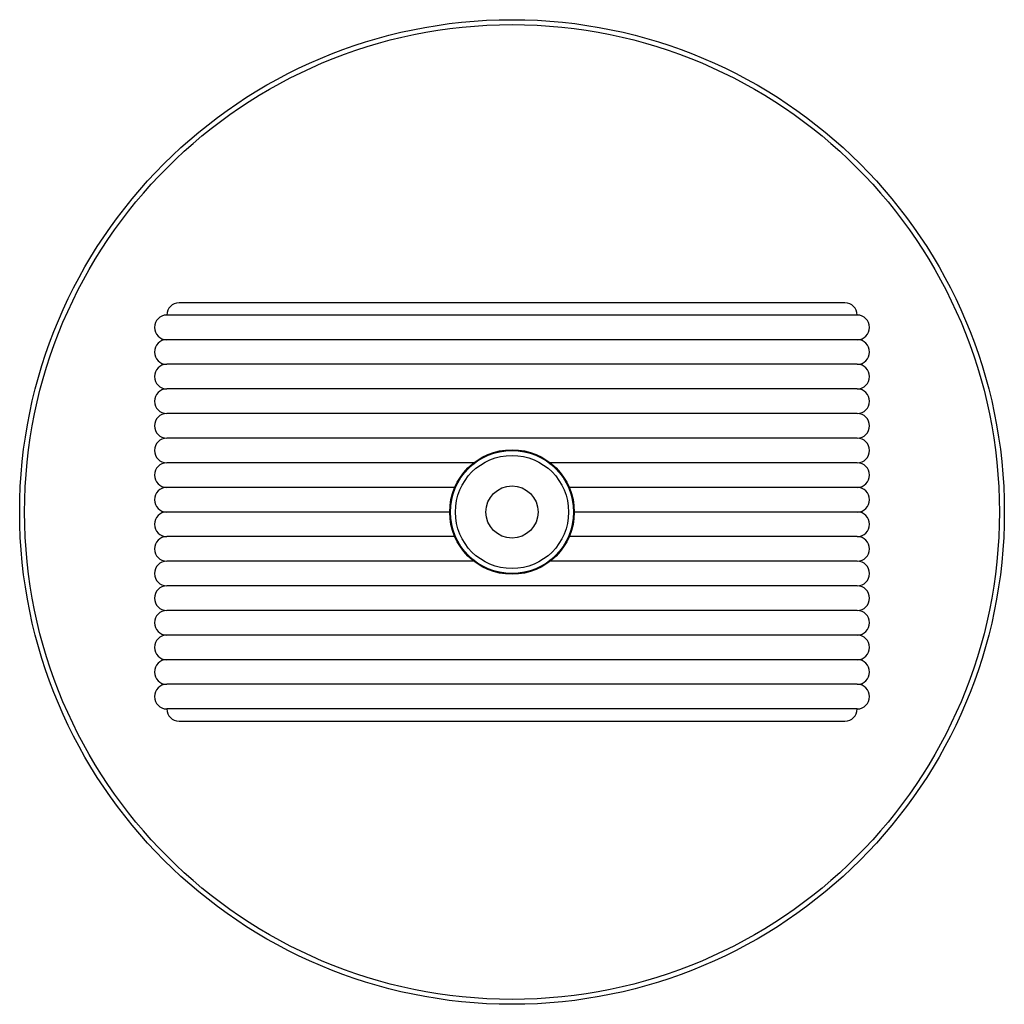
# Paper-space layout '_Superior' of a CAD drawing. Header units: millimetres. Extents: x -200 to 200, y -280 to 120.
import ezdxf

# ---------------------------------------------------------------- set-up
doc = ezdxf.new("R2010")
doc.units = ezdxf.units.MM

psp = doc.layouts.new('_Superior')

# ---------------------------------------------------------------- linework, layer by layer
at = {"color": 7, "linetype": 'Continuous', "lineweight": 25}
for p, q in [((135.25, 5), (-135.25, 5)), ((140.25, 0), (-140.25, 0)), ((140.25, -10), (-140.25, -10)), ((140.25, -20), (-140.25, -20)), ((140.25, -30), (-140.25, -30)), ((140.25, -40), (-140.25, -40)), ((140.25, -50), (-140.25, -50)), ((-15.51, -60), (-140.25, -60)), ((140.25, -60), (15.51, -60)), ((-23.25, -70), (-140.25, -70)), ((140.25, -70), (23.25, -70)), ((-25.31, -80), (-140.25, -80)), ((140.25, -80), (25.31, -80)), ((-23.25, -90), (-140.25, -90)), ((140.25, -90), (23.25, -90)), ((-15.51, -100), (-140.25, -100)), ((140.25, -100), (15.51, -100)), ((140.25, -110), (-140.25, -110)), ((140.25, -120), (-140.25, -120)), ((140.25, -130), (-140.25, -130)), ((140.25, -140), (-140.25, -140)), ((140.25, -150), (-140.25, -150)), ((140.25, -160), (-140.25, -160)), ((-135.25, -165), (135.25, -165))]:
    psp.add_line(p, q, dxfattribs=at)
for radius in [200, 198, 25.31, 25, 23, 10.6]:
    psp.add_circle((0, -80), radius, dxfattribs=at)
for centre, start, end in [((-135.25, 0), 90, 180), ((135.25, 0), 0, 90), ((-140.25, -5), 90, 270), ((140.25, -5), 270, 90), ((-140.25, -15), 90, 270), ((140.25, -15), 270, 90), ((-140.25, -25), 90, 270), ((140.25, -25), 270, 90), ((-140.25, -35), 90, 270), ((140.25, -35), 270, 90), ((-140.25, -45), 90, 270), ((140.25, -45), 270, 90), ((-140.25, -55), 90, 270), ((140.25, -55), 270, 90), ((-140.25, -65), 90, 270), ((140.25, -65), 270, 90), ((-140.25, -75), 90, 270), ((140.25, -75), 270, 90), ((-140.25, -85), 90, 270), ((140.25, -85), 270, 90), ((-140.25, -95), 90, 270), ((140.25, -95), 270, 90), ((-140.25, -105), 90, 270), ((140.25, -105), 270, 90), ((-140.25, -115), 90, 270), ((140.25, -115), 270, 90), ((-140.25, -125), 90, 270), ((140.25, -125), 270, 90), ((-140.25, -135), 90, 270), ((140.25, -135), 270, 90), ((-140.25, -145), 90, 270), ((140.25, -145), 270, 90), ((-140.25, -155), 90, 270), ((140.25, -155), 270, 90), ((-135.25, -160), 180, 270), ((135.25, -160), 270, 0)]:
    psp.add_arc(centre, 5, start, end, dxfattribs=at)

doc.saveas('drawing.dxf')
